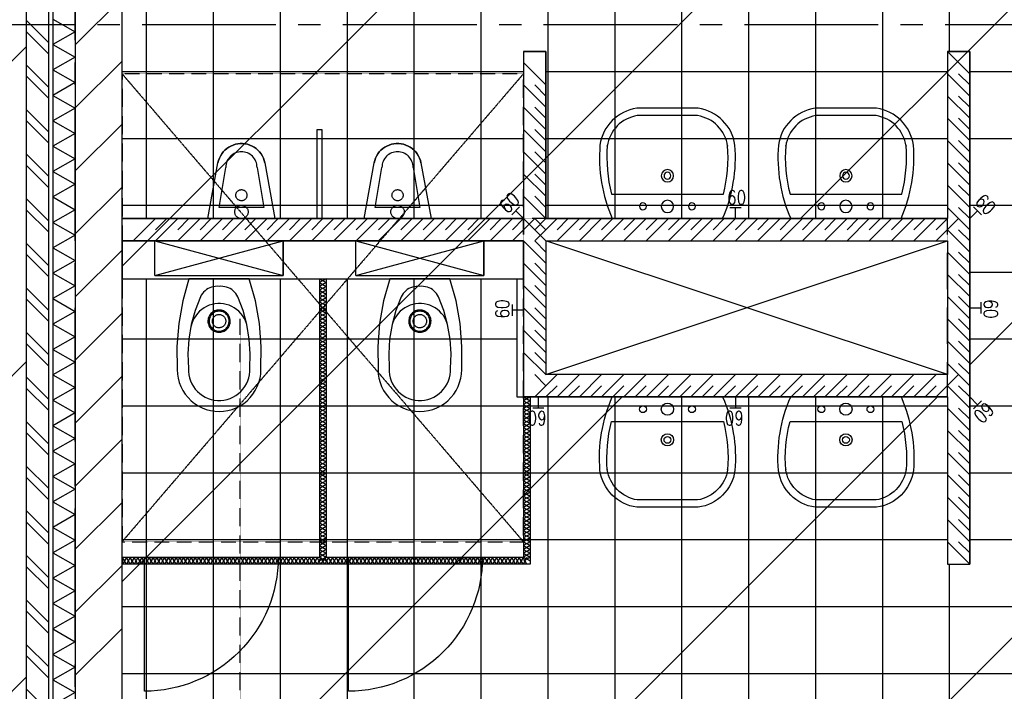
# Model space of a CAD drawing. Extents: x -66955 to 52345, y -20450 to 69550.
# Tile 71 of 94: x 20821 to 25235, y 19059 to 22072. Entities that reach past the tile are written whole.
import ezdxf
from ezdxf.enums import TextEntityAlignment as Align

# ---------------------------------------------------------------- set-up
doc = ezdxf.new("R2010")
doc.units = 0
doc.header["$MEASUREMENT"] = 0
doc.linetypes.add('DASHED', pattern=[0.75, 0.5, -0.25])
doc.linetypes.add('HIDDEN', pattern=[0.375, 0.25, -0.125])
for name, color, linetype in [('BEGGR--11-', 7, 'CONTINUOUS'), ('BEGGR--21-', 7, 'CONTINUOUS'), ('BEGGR--22-', 7, 'CONTINUOUS'), ('BEGGR--31-', 7, 'CONTINUOUS'), ('BEGGR--43-', 7, 'CONTINUOUS'), ('BEGGR--45-', 7, 'CONTINUOUS'), ('BEGGR--74-', 7, 'CONTINUOUS'), ('BEGGR--E5-', 7, 'CONTINUOUS'), ('STRAMIEN--E7-', 7, 'CONTINUOUS')]:
    doc.layers.add(name, color=color, linetype=linetype)
doc.styles.add('ROMANS', font='ROMANS', dxfattribs={"height": 0.2})

# ---------------------------------------------------------------- blocks, each defined once
blk = doc.blocks.new('AFVOER')
at = {"layer": 'BEGGR--74-', "color": 7, "linetype": 'CONTINUOUS'}
blk.add_lwpolyline([(30, 0), (29.84, -3.08), (29.37, -6.14), (28.58, -9.12), (27.49, -12.01), (26.11, -14.78), (24.45, -17.38), (22.53, -19.8), (20.38, -22.02), (18.01, -24), (15.44, -25.72), (12.72, -27.17), (9.86, -28.33), (6.89, -29.2), (3.85, -29.75), (0.77, -29.99), (-2.32, -29.91), (-5.38, -29.51), (-8.38, -28.8), (-11.3, -27.79), (-14.1, -26.48), (-16.75, -24.89), (-19.22, -23.04), (-21.48, -20.94), (-23.52, -18.62), (-25.31, -16.1), (-26.83, -13.41), (-28.07, -10.58), (-29.01, -7.64), (-29.64, -4.62), (-29.96, -1.54), (-29.96, 1.54), (-29.64, 4.62), (-29.01, 7.64), (-28.07, 10.58), (-26.83, 13.41), (-25.31, 16.1), (-23.52, 18.62), (-21.48, 20.94), (-19.22, 23.04), (-16.75, 24.89), (-14.1, 26.48), (-11.3, 27.79), (-8.38, 28.8), (-5.38, 29.51), (-2.32, 29.91), (0.77, 29.99), (3.85, 29.75), (6.89, 29.2), (9.86, 28.33), (12.72, 27.17), (15.44, 25.72), (18.01, 24), (20.38, 22.02), (22.53, 19.8), (24.45, 17.38), (26.11, 14.78), (27.49, 12.01), (28.58, 9.12), (29.37, 6.14), (29.84, 3.08), (30, 0)], dxfattribs=at)
blk = doc.blocks.new('P74D1$')
at = {"layer": 'BEGGR--74-', "color": 7, "linetype": 'CONTINUOUS'}
for p, q in [((-100, -50), (100, -50)), ((-70, -230), (-100, -50)), ((100, -50), (70, -230))]:
    blk.add_line(p, q, dxfattribs=at)
for points in [[(-105, -250), (-150, 0), (150, 0), (105, -250)], [(25, -105), (24.87, -107.57), (24.47, -110.11), (23.82, -112.6), (22.91, -115.01), (21.76, -117.31), (20.38, -119.49), (18.78, -121.5), (16.98, -123.35), (15.01, -125), (12.87, -126.43), (10.6, -127.64), (8.21, -128.61), (5.74, -129.33), (3.21, -129.79), (0.64, -129.99), (-1.93, -129.93), (-4.48, -129.59), (-6.99, -129), (-9.42, -128.16), (-11.75, -127.07), (-13.96, -125.74), (-16.01, -124.2), (-17.9, -122.45), (-19.6, -120.52), (-21.09, -118.42), (-22.36, -116.18), (-23.39, -113.82), (-24.18, -111.37), (-24.7, -108.85), (-24.97, -106.29), (-24.97, -103.71), (-24.7, -101.15), (-24.18, -98.63), (-23.39, -96.18), (-22.36, -93.82), (-21.09, -91.58), (-19.6, -89.48), (-17.9, -87.55), (-16.01, -85.8), (-13.96, -84.26), (-11.75, -82.93), (-9.42, -81.84), (-6.99, -81), (-4.48, -80.41), (-1.93, -80.07), (0.64, -80.01), (3.21, -80.21), (5.74, -80.67), (8.21, -81.39), (10.6, -82.36), (12.87, -83.57), (15.01, -85), (16.98, -86.65), (18.78, -88.5), (20.38, -90.51), (21.76, -92.69), (22.91, -94.99), (23.82, -97.4), (24.47, -99.89), (24.87, -102.43), (25, -105)], [(-105, -250), (-102.41, -260.63), (-98.74, -270.94), (-94.03, -280.82), (-88.35, -290.17), (-81.73, -298.88), (-74.26, -306.88), (-66.01, -314.07), (-57.07, -320.38), (-47.53, -325.74), (-37.5, -330.09), (-27.07, -333.4), (-16.36, -335.63), (-5.47, -336.75), (5.47, -336.75), (16.36, -335.63), (27.07, -333.4), (37.5, -330.09), (47.54, -325.74), (57.07, -320.37), (66.01, -314.07), (74.26, -306.88), (81.73, -298.88), (88.35, -290.17), (94.03, -280.82), (98.74, -270.94), (102.41, -260.63), (105, -250)], [(-70, -230), (-69.66, -236.86), (-68.65, -243.66), (-66.99, -250.32), (-64.67, -256.79), (-61.73, -263), (-58.2, -268.89), (-54.11, -274.41), (-49.5, -279.5), (-44.41, -284.11), (-38.89, -288.2), (-33, -291.73), (-26.79, -294.67), (-20.32, -296.99), (-13.66, -298.65), (-6.86, -299.66), (0, -300)], [(0, -300), (6.86, -299.66), (13.66, -298.65), (20.32, -296.99), (26.79, -294.67), (33, -291.73), (38.89, -288.2), (44.41, -284.11), (49.5, -279.5), (54.11, -274.41), (58.2, -268.89), (61.73, -263), (64.67, -256.79), (66.99, -250.32), (68.65, -243.66), (69.66, -236.86), (70, -230)]]:
    blk.add_lwpolyline(points, dxfattribs=at)
blk.add_blockref('AFVOER', (0, -30), dxfattribs=at)
blk = doc.blocks.new('*O226')
at = {"layer": 'BEGGR--74-', "color": 7, "linetype": 'CONTINUOUS'}
blk.add_lwpolyline([(-105, -81.62), (-150, 168.38), (150, 168.38), (105, -81.62), (102.41, -92.25), (98.74, -102.56), (94.03, -112.44), (88.35, -121.79), (81.73, -130.5), (74.26, -138.5), (66.01, -145.69), (57.07, -151.99), (47.54, -157.36), (37.5, -161.71), (27.07, -165.02), (16.36, -167.25), (5.47, -168.37), (-5.47, -168.37), (-16.36, -167.25), (-27.07, -165.02), (-37.5, -161.71), (-47.53, -157.36), (-57.07, -152), (-66.01, -145.69), (-74.26, -138.5), (-81.73, -130.5), (-88.35, -121.79), (-94.03, -112.44), (-98.74, -102.56), (-102.41, -92.25), (-105, -81.62)], close=True, dxfattribs=at)
blk.add_blockref('P74D1$', (0, 168.38), dxfattribs=at)
blk = doc.blocks.new('WISA13')
at = {"layer": 'BEGGR--74-', "color": 7, "linetype": 'CONTINUOUS'}
blk.add_blockref('*O226', (0, -168.38), dxfattribs=at)
blk = doc.blocks.new('S58B02')
at = {"layer": 'BEGGR--43-', "color": 7, "linetype": 'CONTINUOUS'}
blk.add_lwpolyline([(-247.5, 0), (247.5, 0, -0.123106), (302.5, -330, -0.333333), (137.5, -495), (137.5, -495), (-137.5, -495), (-137.5, -495, -0.333333), (-302.5, -330, -0.123106), (-247.5, 0)], format="xyb", dxfattribs=at)
at = {"layer": 'BEGGR--74-', "color": 7, "linetype": 'CONTINUOUS'}
for points in [[(-247.5, 0), (247.5, 0, -0.123106), (302.5, -330, -0.333333), (137.5, -495), (137.5, -495), (-137.5, -495), (-137.5, -495, -0.333333), (-302.5, -330, -0.123106), (-247.5, 0), (-247.5, 0)], [(-250.6, -110), (250.6, -110, -0.083651), (269.6, -327.4), (269.8, -325.3, -0.329371), (135.1, -462), (-135.1, -462, -0.329371), (-269.8, -325.3), (-269.6, -327.4, -0.083651), (-250.6, -110)]]:
    blk.add_lwpolyline(points, format="xyb", dxfattribs=at)
for centre, radius in [((-110, -55), 15.4), ((0, -55), 27.5), ((110, -55), 15.4), ((0, -192.5), 27.5), ((0, -192.5), 15.4)]:
    blk.add_circle(centre, radius, dxfattribs=at)
blk = doc.blocks.new('AFVOE0')
at = {"layer": 'BEGGR--74-', "color": 7, "linetype": 'CONTINUOUS'}
blk.add_lwpolyline([(30, 0), (29.84, -3.08), (29.37, -6.14), (28.58, -9.12), (27.49, -12.01), (26.11, -14.78), (24.45, -17.38), (22.53, -19.8), (20.38, -22.02), (18.01, -24), (15.44, -25.72), (12.72, -27.17), (9.86, -28.33), (6.89, -29.2), (3.85, -29.75), (0.77, -29.99), (-2.32, -29.91), (-5.38, -29.51), (-8.38, -28.8), (-11.3, -27.79), (-14.1, -26.48), (-16.75, -24.89), (-19.22, -23.04), (-21.48, -20.94), (-23.52, -18.62), (-25.31, -16.1), (-26.83, -13.41), (-28.07, -10.58), (-29.01, -7.64), (-29.64, -4.62), (-29.96, -1.54), (-29.96, 1.54), (-29.64, 4.62), (-29.01, 7.64), (-28.07, 10.58), (-26.83, 13.41), (-25.31, 16.1), (-23.52, 18.62), (-21.48, 20.94), (-19.22, 23.04), (-16.75, 24.89), (-14.1, 26.48), (-11.3, 27.79), (-8.38, 28.8), (-5.38, 29.51), (-2.32, 29.91), (0.77, 29.99), (3.85, 29.75), (6.89, 29.2), (9.86, 28.33), (12.72, 27.17), (15.44, 25.72), (18.01, 24), (20.38, 22.02), (22.53, 19.8), (24.45, 17.38), (26.11, 14.78), (27.49, 12.01), (28.58, 9.12), (29.37, 6.14), (29.84, 3.08), (30, 0)], dxfattribs=at)
blk = doc.blocks.new('P74A40')
at = {"layer": 'BEGGR--74-', "color": 7, "linetype": 'CONTINUOUS'}
for points in [[(135, 0), (-135, 0), (-162.47, -99.57), (-180.46, -201.27), (-188.83, -304.22), (-187.5, -407.5), (-186.47, -427.1), (-183.4, -446.48), (-178.32, -465.44), (-171.29, -483.77), (-162.38, -501.25), (-151.69, -517.71), (-139.34, -532.96), (-125.46, -546.84), (-110.21, -559.19), (-93.75, -569.88), (-76.26, -578.79), (-57.94, -585.83), (-38.98, -590.91), (-19.6, -593.98), (0, -595), (19.6, -593.98), (38.99, -590.91), (57.95, -585.83), (76.27, -578.79), (93.76, -569.88), (110.22, -559.19), (125.47, -546.84), (139.35, -532.96), (151.7, -517.71), (162.39, -501.25), (171.3, -483.76), (178.33, -465.44), (183.41, -446.48), (186.48, -427.1), (187.51, -407.5), (188.83, -304.22), (180.46, -201.27), (162.46, -99.57), (135, 0)], [(0, -34), (-8.49, -33.6), (-16.98, -34.06), (-25.39, -35.36), (-33.62, -37.5), (-41.59, -40.46), (-49.23, -44.2), (-56.45, -48.68), (-63.19, -53.87), (-69.37, -59.71), (-74.93, -66.14), (-79.83, -73.09), (-84, -80.5), (-107.34, -142.03), (-124.52, -205.55), (-135.38, -270.45), (-139.82, -336.11), (-137.79, -401.88), (-137.63, -416.21), (-135.98, -430.45), (-132.87, -444.44), (-128.32, -458.03), (-122.38, -471.07), (-115.12, -483.43), (-106.62, -494.97), (-96.97, -505.56), (-86.26, -515.1), (-74.63, -523.47), (-62.19, -530.59), (-49.08, -536.38), (-35.44, -540.78), (-21.42, -543.74), (-7.16, -545.23), (7.17, -545.23), (21.43, -543.74), (35.45, -540.78), (49.09, -536.38), (62.2, -530.59), (74.64, -523.47), (86.27, -515.1), (96.97, -505.56), (106.63, -494.97), (115.13, -483.43), (122.39, -471.07), (128.33, -458.03), (132.88, -444.44), (135.99, -430.45), (137.64, -416.21), (137.8, -401.88), (139.83, -336.11), (135.39, -270.45), (124.52, -205.55), (107.34, -142.03), (84, -80.5), (79.83, -73.09), (74.94, -66.14), (69.37, -59.71), (63.19, -53.87), (56.45, -48.68), (49.23, -44.2), (41.59, -40.46), (33.62, -37.5), (25.39, -35.36), (16.99, -34.06), (8.49, -33.6), (0, -34)], [(126, -212.5), (122.68, -199.97), (118.11, -187.84), (112.34, -176.24), (105.44, -165.27), (97.46, -155.06), (88.5, -145.7), (78.64, -137.29), (67.98, -129.92), (56.63, -123.66), (44.71, -118.57), (32.34, -114.71), (19.64, -112.12), (6.75, -110.82), (-6.21, -110.83), (-19.1, -112.14), (-31.8, -114.75), (-44.17, -118.62), (-56.08, -123.72), (-67.42, -129.99), (-78.07, -137.37), (-87.92, -145.79), (-96.88, -155.16), (-104.84, -165.39), (-111.73, -176.36), (-117.49, -187.97), (-122.04, -200.11), (-125.35, -212.64)], [(0, -140), (-5.14, -140.26), (-10.23, -141.06), (-15.21, -142.37), (-20.02, -144.18), (-24.63, -146.49), (-28.97, -149.25), (-33.01, -152.44), (-36.69, -156.04), (-39.99, -159.99), (-42.87, -164.26), (-45.29, -168.8), (-47.22, -173.57), (-48.66, -178.52), (-49.59, -183.58), (-49.98, -188.71), (-49.85, -193.86), (-49.19, -198.96), (-48.01, -203.97), (-46.32, -208.84), (-44.13, -213.5), (-41.48, -217.91), (-38.39, -222.03), (-34.9, -225.81), (-31.03, -229.21), (-26.83, -232.19), (-22.35, -234.72), (-17.64, -236.79), (-12.73, -238.35), (-7.69, -239.4), (-2.57, -239.93), (2.57, -239.93), (7.69, -239.4), (12.73, -238.35), (17.64, -236.79), (22.35, -234.72), (26.83, -232.19), (31.03, -229.21), (34.9, -225.81), (38.39, -222.03), (41.48, -217.91), (44.13, -213.5), (46.32, -208.84), (48.01, -203.97), (49.19, -198.96), (49.85, -193.86), (49.98, -188.71), (49.59, -183.58), (48.66, -178.52), (47.22, -173.57), (45.29, -168.8), (42.87, -164.26), (39.99, -159.99), (36.69, -156.04), (33.01, -152.44), (28.97, -149.25), (24.63, -146.49), (20.02, -144.18), (15.21, -142.37), (10.23, -141.06), (5.14, -140.27), (0, -140)], [(0, -145), (-4.63, -145.24), (-9.2, -145.95), (-13.69, -147.13), (-18.02, -148.77), (-22.16, -150.84), (-26.07, -153.32), (-29.71, -156.2), (-33.02, -159.43), (-35.99, -162.99), (-38.58, -166.83), (-40.76, -170.92), (-42.5, -175.22), (-43.8, -179.66), (-44.63, -184.22), (-44.99, -188.84), (-44.87, -193.47), (-44.27, -198.07), (-43.21, -202.58), (-41.68, -206.95), (-39.72, -211.15), (-37.34, -215.12), (-34.55, -218.83), (-31.41, -222.23), (-27.93, -225.29), (-24.15, -227.97), (-20.12, -230.25), (-15.87, -232.11), (-11.46, -233.52), (-6.93, -234.46), (-2.32, -234.94), (2.32, -234.94), (6.93, -234.46), (11.46, -233.52), (15.87, -232.11), (20.12, -230.25), (24.15, -227.97), (27.93, -225.29), (31.41, -222.23), (34.55, -218.83), (37.34, -215.12), (39.72, -211.15), (41.68, -206.95), (43.21, -202.58), (44.27, -198.07), (44.87, -193.47), (44.99, -188.84), (44.63, -184.22), (43.8, -179.66), (42.5, -175.22), (40.76, -170.92), (38.58, -166.83), (35.99, -162.99), (33.02, -159.43), (29.71, -156.2), (26.07, -153.32), (22.16, -150.84), (18.02, -148.77), (13.69, -147.13), (9.2, -145.95), (4.63, -145.24), (0, -145)]]:
    blk.add_lwpolyline(points, dxfattribs=at)
blk.add_blockref('AFVOE0', (0, -190), dxfattribs=at)
blk = doc.blocks.new('*O227')
at = {"layer": 'BEGGR--74-', "color": 7, "linetype": 'CONTINUOUS'}
for p, q in [((-495.74, 348), (79.26, 193)), ((-495.74, 193), (79.26, 348)), ((-495.74, 193), (79.26, 193)), ((-495.74, 178), (79.26, 178))]:
    blk.add_line(p, q, dxfattribs=at)
blk.add_lwpolyline([(-495.74, 193), (-495.74, 348), (79.26, 348), (79.26, 193), (79.26, 348)], dxfattribs=at)
blk.add_lwpolyline([(-73.24, 178), (-343.24, 178), (-370.71, 78.43), (-388.7, -23.27), (-397.07, -126.22), (-395.74, -229.5), (-394.71, -249.1), (-391.64, -268.48), (-386.56, -287.44), (-379.53, -305.77), (-370.62, -323.25), (-359.93, -339.71), (-347.58, -354.96), (-333.7, -368.84), (-318.45, -381.19), (-301.99, -391.88), (-284.5, -400.79), (-266.18, -407.83), (-247.22, -412.91), (-227.84, -415.98), (-208.24, -417), (-188.64, -415.98), (-169.25, -412.91), (-150.29, -407.83), (-131.97, -400.79), (-114.48, -391.88), (-98.02, -381.19), (-82.77, -368.84), (-68.89, -354.96), (-56.54, -339.71), (-45.85, -323.25), (-36.94, -305.76), (-29.91, -287.44), (-24.83, -268.48), (-21.76, -249.1), (-20.73, -229.5), (-19.41, -126.22), (-27.78, -23.27), (-45.78, 78.43), (-73.24, 178)], close=True, dxfattribs=at)
blk.add_blockref('P74A40', (-208.24, 178), dxfattribs=at)
blk = doc.blocks.new('P74AS0')
at = {"layer": 'BEGGR--74-', "color": 7, "linetype": 'CONTINUOUS'}
blk.add_blockref('*O227', (495.74, -348), dxfattribs=at)

msp = doc.modelspace()

# ---------------------------------------------------------------- linework, layer by layer
at = {"layer": 'BEGGR--11-', "color": 1, "linetype": 'CONTINUOUS'}
for p, q in [((21280, 19552.66), (35260, 33532.66)), ((24321.55, 21180), (35260, 32118.45)), ((25080, 20524.23), (35260, 30704.23)), ((21280, 15310.02), (35260, 29290.02)), ((21280, 20966.87), (25223.13, 24910)), ((6423.91, 7525), (20850, 21951.09)), ((7838.13, 7525), (20850, 20536.87)), ((21280, 18138.45), (23521.55, 20380)), ((21280, 16724.23), (24935.77, 20380)), ((7998.02, 6270.68), (20850, 19122.66))]:
    msp.add_line(p, q, dxfattribs=at)
at = {"layer": 'BEGGR--21-', "color": 7, "linetype": 'CONTINUOUS'}
for p, q in [((21280, 22169.91), (21070, 21959.91)), ((21280, 21887.07), (21070, 21677.07)), ((21280, 21604.23), (21070, 21394.23)), ((21280, 21321.38), (21070, 21111.38)), ((21280, 21038.54), (21070, 20828.54)), ((21280, 20755.7), (21070, 20545.7)), ((21280, 20472.85), (21070, 20262.85)), ((21280, 20190.01), (21070, 19980.01)), ((21280, 19907.17), (21070, 19697.17)), ((21280, 19624.33), (21070, 19414.33)), ((21280, 19341.48), (21070, 19131.48))]:
    msp.add_line(p, q, dxfattribs=at)
msp.add_lwpolyline([(21280, 14390), (21280, 26110), (21070, 26110), (21070, 14390)], close=True, dxfattribs=at)
at = {"layer": 'BEGGR--22-', "color": 7, "linetype": 'CONTINUOUS'}
for p, q in [((20850, 25495), (20850, 14390)), ((20950, 25495), (20950, 14490)), ((20970, 25495), (20970, 14490)), ((21070, 25495), (21070, 14490)), ((20850, 22070), (20950, 21970)), ((20850, 22020), (20950, 21920)), ((23080, 21930), (23080, 21180)), ((23080, 21930), (23180, 21930)), ((23180, 21930), (23180, 21180)), ((25080, 21830), (24980, 21930)), ((24980, 21930), (24980, 21180)), ((24980, 21930), (25080, 21930)), ((25080, 21930), (25080, 19630)), ((20850, 21870), (20950, 21770)), ((23180, 21780), (23080, 21880)), ((20850, 21820), (20950, 21720)), ((25080, 21730), (24980, 21830)), ((25080, 21780), (25030, 21830)), ((23180, 21680), (23080, 21780)), ((23180, 21730), (23130, 21780)), ((25080, 21630), (24980, 21730)), ((25080, 21680), (25030, 21730)), ((23180, 21580), (23080, 21680)), ((23180, 21630), (23130, 21680)), ((20850, 21670), (20950, 21570)), ((25080, 21530), (24980, 21630)), ((25080, 21580), (25030, 21630)), ((20850, 21620), (20950, 21520)), ((23180, 21480), (23080, 21580)), ((23180, 21530), (23130, 21580)), ((25080, 21430), (24980, 21530)), ((25080, 21480), (25030, 21530)), ((20850, 21470), (20950, 21370)), ((23180, 21380), (23080, 21480)), ((23180, 21430), (23130, 21480)), ((20850, 21420), (20950, 21320)), ((25080, 21330), (24980, 21430)), ((25080, 21380), (25030, 21430)), ((23180, 21280), (23080, 21380)), ((23180, 21330), (23130, 21380)), ((25080, 21230), (24980, 21330)), ((25080, 21280), (25030, 21330)), ((23180, 21180), (23080, 21280)), ((23180, 21230), (23130, 21280)), ((20850, 21270), (20950, 21170)), ((20850, 21220), (20950, 21120)), ((25080, 21130), (24980, 21230)), ((25080, 21180), (25030, 21230)), ((21280, 21180), (23080, 21180)), ((21280, 21080), (21280, 21180)), ((21430, 21180), (21330, 21080)), ((21480, 21180), (21430, 21130)), ((21530, 21180), (21430, 21080)), ((21580, 21180), (21530, 21130)), ((21630, 21180), (21530, 21080)), ((21680, 21180), (21630, 21130)), ((21730, 21180), (21630, 21080)), ((21780, 21180), (21730, 21130)), ((21830, 21180), (21730, 21080)), ((21880, 21180), (21830, 21130)), ((21930, 21180), (21830, 21080)), ((21980, 21180), (21930, 21130)), ((22030, 21180), (21930, 21080)), ((22080, 21180), (22030, 21130)), ((22130, 21180), (22030, 21080)), ((22180, 21180), (22130, 21130)), ((22230, 21180), (22130, 21080)), ((22280, 21180), (22230, 21130)), ((22330, 21180), (22230, 21080)), ((22380, 21180), (22330, 21130)), ((22430, 21180), (22330, 21080)), ((22480, 21180), (22430, 21130)), ((22530, 21180), (22430, 21080)), ((22580, 21180), (22530, 21130)), ((22630, 21180), (22530, 21080)), ((22680, 21180), (22630, 21130)), ((22730, 21180), (22630, 21080)), ((22780, 21180), (22730, 21130)), ((22830, 21180), (22730, 21080)), ((22880, 21180), (22830, 21130)), ((22930, 21180), (22830, 21080)), ((22980, 21180), (22930, 21130)), ((23030, 21180), (22930, 21080)), ((23080, 21180), (23030, 21130)), ((23130, 21180), (23030, 21080)), ((23180, 21080), (23080, 21180)), ((23180, 21180), (23130, 21130)), ((23230, 21180), (23130, 21080)), ((23180, 21130), (23130, 21180)), ((23180, 21180), (24980, 21180)), ((23280, 21180), (23230, 21130)), ((23330, 21180), (23230, 21080)), ((23380, 21180), (23330, 21130)), ((23430, 21180), (23330, 21080)), ((23480, 21180), (23430, 21130)), ((23530, 21180), (23430, 21080)), ((23580, 21180), (23530, 21130)), ((23630, 21180), (23530, 21080)), ((23680, 21180), (23630, 21130)), ((23730, 21180), (23630, 21080)), ((23780, 21180), (23730, 21130)), ((23830, 21180), (23730, 21080)), ((23880, 21180), (23830, 21130)), ((23930, 21180), (23830, 21080)), ((23980, 21180), (23930, 21130)), ((24030, 21180), (23930, 21080)), ((24080, 21180), (24030, 21130)), ((24130, 21180), (24030, 21080)), ((24180, 21180), (24130, 21130)), ((24230, 21180), (24130, 21080)), ((24280, 21180), (24230, 21130)), ((24330, 21180), (24230, 21080)), ((24380, 21180), (24330, 21130)), ((24430, 21180), (24330, 21080)), ((24480, 21180), (24430, 21130)), ((24530, 21180), (24430, 21080)), ((24580, 21180), (24530, 21130)), ((24630, 21180), (24530, 21080)), ((24680, 21180), (24630, 21130)), ((24730, 21180), (24630, 21080)), ((24780, 21180), (24730, 21130)), ((24830, 21180), (24730, 21080)), ((24880, 21180), (24830, 21130)), ((24930, 21180), (24830, 21080)), ((24980, 21180), (24930, 21130)), ((25030, 21180), (24930, 21080)), ((25080, 21030), (24980, 21130)), ((25080, 21080), (25030, 21130)), ((20850, 21070), (20950, 20970)), ((21280, 21080), (23080, 21080)), ((23180, 20980), (23080, 21080)), ((23080, 21080), (23080, 20380)), ((23180, 21030), (23130, 21080)), ((23180, 21080), (24980, 21080)), ((23180, 21080), (23180, 20480)), ((24980, 21080), (24980, 20650)), ((20850, 21020), (20950, 20920)), ((25080, 20930), (24980, 21030)), ((25080, 20980), (25030, 21030)), ((23180, 20880), (23080, 20980)), ((23180, 20930), (23130, 20980)), ((25080, 20830), (24980, 20930)), ((25080, 20880), (25030, 20930)), ((22165, 20910), (22165, 19660)), ((22165, 20910), (22195, 20910)), ((22195, 20910), (22195, 19660)), ((23180, 20780), (23080, 20880)), ((23180, 20830), (23130, 20880)), ((20850, 20870), (20950, 20770)), ((20850, 20820), (20950, 20720)), ((25080, 20730), (24980, 20830)), ((25080, 20780), (25030, 20830)), ((23180, 20680), (23080, 20780)), ((23180, 20730), (23130, 20780)), ((25080, 20630), (24980, 20730)), ((25080, 20680), (25030, 20730)), ((20850, 20670), (20950, 20570)), ((23180, 20580), (23080, 20680)), ((23180, 20630), (23130, 20680)), ((20850, 20620), (20950, 20520)), ((25080, 20530), (24980, 20630)), ((25080, 20580), (25030, 20630)), ((23180, 20480), (23080, 20580)), ((23180, 20530), (23130, 20580)), ((24980, 20550), (24980, 20480)), ((25080, 20430), (24980, 20530)), ((25080, 20480), (25030, 20530)), ((20850, 20470), (20950, 20370)), ((23080, 20480), (23080, 20380)), ((23130, 20380), (23230, 20480)), ((23180, 20430), (23130, 20480)), ((24980, 20480), (23180, 20480)), ((23230, 20380), (23330, 20480)), ((23330, 20380), (23430, 20480)), ((23430, 20380), (23530, 20480)), ((23530, 20380), (23630, 20480)), ((23630, 20380), (23730, 20480)), ((23730, 20380), (23830, 20480)), ((23830, 20380), (23930, 20480)), ((23930, 20380), (24030, 20480)), ((24030, 20380), (24130, 20480)), ((24130, 20380), (24230, 20480)), ((24230, 20380), (24330, 20480)), ((24330, 20380), (24430, 20480)), ((24430, 20380), (24530, 20480)), ((24530, 20380), (24630, 20480)), ((24630, 20380), (24730, 20480)), ((24730, 20380), (24830, 20480)), ((24830, 20380), (24930, 20480)), ((24930, 20380), (25030, 20480)), ((20850, 20420), (20950, 20320)), ((23180, 20380), (23230, 20430)), ((23280, 20380), (23330, 20430)), ((23380, 20380), (23430, 20430)), ((23480, 20380), (23530, 20430)), ((23580, 20380), (23630, 20430)), ((23680, 20380), (23730, 20430)), ((23780, 20380), (23830, 20430)), ((23880, 20380), (23930, 20430)), ((23980, 20380), (24030, 20430)), ((24080, 20380), (24130, 20430)), ((24180, 20380), (24230, 20430)), ((24280, 20380), (24330, 20430)), ((24380, 20380), (24430, 20430)), ((24480, 20380), (24530, 20430)), ((24580, 20380), (24630, 20430)), ((24680, 20380), (24730, 20430)), ((24780, 20380), (24830, 20430)), ((24880, 20380), (24930, 20430)), ((25080, 20330), (24980, 20430)), ((25080, 20380), (25030, 20430)), ((24980, 20380), (23080, 20380)), ((23080, 20380), (23080, 19660)), ((23080, 20380), (23110, 20380)), ((23080, 20380), (23180, 20380)), ((23110, 20380), (23110, 19630)), ((24980, 20380), (24980, 19630)), ((25080, 20230), (24980, 20330)), ((25080, 20280), (25030, 20330)), ((20850, 20270), (20950, 20170)), ((20850, 20220), (20950, 20120)), ((25080, 20130), (24980, 20230)), ((25080, 20180), (25030, 20230)), ((25080, 20030), (24980, 20130)), ((25080, 20080), (25030, 20130)), ((20850, 20070), (20950, 19970)), ((20850, 20020), (20950, 19920)), ((25080, 19930), (24980, 20030)), ((25080, 19980), (25030, 20030)), ((25080, 19830), (24980, 19930)), ((25080, 19880), (25030, 19930)), ((20850, 19870), (20950, 19770)), ((20850, 19820), (20950, 19720)), ((25080, 19730), (24980, 19830)), ((25080, 19780), (25030, 19830)), ((25080, 19630), (24980, 19730)), ((25080, 19680), (25030, 19730)), ((20850, 19670), (20950, 19570)), ((21282.4, 19660), (21280, 19655.8)), ((22165, 19660), (21280, 19660)), ((21280, 19660), (21280, 19630)), ((23080, 19660), (22195, 19660)), ((23080, 19661.8), (23109.4, 19645)), ((23110, 19661.8), (23080.6, 19645)), ((20850, 19620), (20950, 19520)), ((21282.4, 19630), (21280, 19634.2)), ((23110, 19630), (21280, 19630)), ((24980, 19630), (25080, 19630)), ((20850, 19470), (20950, 19370)), ((20850, 19420), (20950, 19320)), ((20850, 19270), (20950, 19170)), ((20850, 19220), (20950, 19120)), ((20850, 19070), (20950, 18970))]:
    msp.add_line(p, q, dxfattribs=at)
for points in [[(20970, 22075), (21070, 22018), (20970, 21961)], [(20970, 21961), (21070, 21904), (20970, 21847)], [(20970, 21847), (21070, 21790), (20970, 21733)], [(20970, 21733), (21070, 21676), (20970, 21619)], [(20970, 21619), (21070, 21562), (20970, 21505)], [(20970, 21505), (21070, 21448), (20970, 21391)], [(20970, 21391), (21070, 21334), (20970, 21277)], [(20970, 21277), (21070, 21220), (20970, 21163)], [(20970, 21163), (21070, 21106), (20970, 21049)], [(23180, 20480), (24980, 21080), (24980, 20480), (23180, 21080)], [(20970, 21049), (21070, 20992), (20970, 20935)], [(20970, 20935), (21070, 20878), (20970, 20821)], [(22165, 20910), (22195, 20892.9), (22165, 20875.8)], [(22195, 20910), (22165, 20892.9), (22195, 20875.8)], [(22165, 20875.8), (22195, 20858.7), (22165, 20841.6)], [(22195, 20875.8), (22165, 20858.7), (22195, 20841.6)], [(22165, 20841.6), (22195, 20824.5), (22165, 20807.4)], [(22195, 20841.6), (22165, 20824.5), (22195, 20807.4)], [(20970, 20821), (21070, 20764), (20970, 20707)], [(22165, 20807.4), (22195, 20790.3), (22165, 20773.2)], [(22195, 20807.4), (22165, 20790.3), (22195, 20773.2)], [(22165, 20773.2), (22195, 20756.1), (22165, 20739)], [(22195, 20773.2), (22165, 20756.1), (22195, 20739)], [(20970, 20707), (21070, 20650), (20970, 20593)], [(22165, 20739), (22195, 20721.9), (22165, 20704.8)], [(22195, 20739), (22165, 20721.9), (22195, 20704.8)], [(22165, 20704.8), (22195, 20687.7), (22165, 20670.6)], [(22195, 20704.8), (22165, 20687.7), (22195, 20670.6)], [(22165, 20670.6), (22195, 20653.5), (22165, 20636.4)], [(22195, 20670.6), (22165, 20653.5), (22195, 20636.4)], [(22165, 20636.4), (22195, 20619.3), (22165, 20602.2)], [(22195, 20636.4), (22165, 20619.3), (22195, 20602.2)], [(20970, 20593), (21070, 20536), (20970, 20479)], [(22165, 20602.2), (22195, 20585.1), (22165, 20568)], [(22195, 20602.2), (22165, 20585.1), (22195, 20568)], [(22165, 20568), (22195, 20550.9), (22165, 20533.8)], [(22195, 20568), (22165, 20550.9), (22195, 20533.8)], [(22165, 20533.8), (22195, 20516.7), (22165, 20499.6)], [(22195, 20533.8), (22165, 20516.7), (22195, 20499.6)], [(22165, 20499.6), (22195, 20482.5), (22165, 20465.4)], [(22195, 20499.6), (22165, 20482.5), (22195, 20465.4)], [(20970, 20479), (21070, 20422), (20970, 20365)], [(22165, 20465.4), (22195, 20448.3), (22165, 20431.2)], [(22195, 20465.4), (22165, 20448.3), (22195, 20431.2)], [(22165, 20431.2), (22195, 20414.1), (22165, 20397)], [(22195, 20431.2), (22165, 20414.1), (22195, 20397)], [(22165, 20397), (22195, 20379.9), (22165, 20362.8)], [(22195, 20397), (22165, 20379.9), (22195, 20362.8)], [(20970, 20365), (21070, 20308), (20970, 20251)], [(22165, 20362.8), (22195, 20345.7), (22165, 20328.6)], [(22195, 20362.8), (22165, 20345.7), (22195, 20328.6)], [(23080, 20380), (23110, 20362.9), (23080, 20345.8)], [(23110, 20380), (23080, 20362.9), (23110, 20345.8)], [(22165, 20328.6), (22195, 20311.5), (22165, 20294.4)], [(22195, 20328.6), (22165, 20311.5), (22195, 20294.4)], [(23080, 20345.8), (23110, 20328.7), (23080, 20311.6)], [(23110, 20345.8), (23080, 20328.7), (23110, 20311.6)], [(23080, 20311.6), (23110, 20294.5), (23080, 20277.4)], [(23110, 20311.6), (23080, 20294.5), (23110, 20277.4)], [(22165, 20294.4), (22195, 20277.3), (22165, 20260.2)], [(22195, 20294.4), (22165, 20277.3), (22195, 20260.2)], [(23080, 20277.4), (23110, 20260.3), (23080, 20243.2)], [(23110, 20277.4), (23080, 20260.3), (23110, 20243.2)], [(20970, 20251), (21070, 20194), (20970, 20137)], [(22165, 20260.2), (22195, 20243.1), (22165, 20226)], [(22195, 20260.2), (22165, 20243.1), (22195, 20226)], [(22165, 20226), (22195, 20208.9), (22165, 20191.8)], [(22195, 20226), (22165, 20208.9), (22195, 20191.8)], [(23080, 20243.2), (23110, 20226.1), (23080, 20209)], [(23110, 20243.2), (23080, 20226.1), (23110, 20209)], [(22165, 20191.8), (22195, 20174.7), (22165, 20157.6)], [(22195, 20191.8), (22165, 20174.7), (22195, 20157.6)], [(23080, 20209), (23110, 20191.9), (23080, 20174.8)], [(23110, 20209), (23080, 20191.9), (23110, 20174.8)], [(23080, 20174.8), (23110, 20157.7), (23080, 20140.6)], [(23110, 20174.8), (23080, 20157.7), (23110, 20140.6)], [(20970, 20137), (21070, 20080), (20970, 20023)], [(22165, 20157.6), (22195, 20140.5), (22165, 20123.4)], [(22195, 20157.6), (22165, 20140.5), (22195, 20123.4)], [(23080, 20140.6), (23110, 20123.5), (23080, 20106.4)], [(23110, 20140.6), (23080, 20123.5), (23110, 20106.4)], [(22165, 20123.4), (22195, 20106.3), (22165, 20089.2)], [(22195, 20123.4), (22165, 20106.3), (22195, 20089.2)], [(22165, 20089.2), (22195, 20072.1), (22165, 20055)], [(22195, 20089.2), (22165, 20072.1), (22195, 20055)], [(23080, 20106.4), (23110, 20089.3), (23080, 20072.2)], [(23110, 20106.4), (23080, 20089.3), (23110, 20072.2)], [(22165, 20055), (22195, 20037.9), (22165, 20020.8)], [(22195, 20055), (22165, 20037.9), (22195, 20020.8)], [(23080, 20072.2), (23110, 20055.1), (23080, 20038)], [(23110, 20072.2), (23080, 20055.1), (23110, 20038)], [(20970, 20023), (21070, 19966), (20970, 19909)], [(22165, 20020.8), (22195, 20003.7), (22165, 19986.6)], [(22195, 20020.8), (22165, 20003.7), (22195, 19986.6)], [(23080, 20038), (23110, 20020.9), (23080, 20003.8)], [(23110, 20038), (23080, 20020.9), (23110, 20003.8)], [(23080, 20003.8), (23110, 19986.7), (23080, 19969.6)], [(23110, 20003.8), (23080, 19986.7), (23110, 19969.6)], [(22165, 19986.6), (22195, 19969.5), (22165, 19952.4)], [(22195, 19986.6), (22165, 19969.5), (22195, 19952.4)], [(22165, 19952.4), (22195, 19935.3), (22165, 19918.2)], [(22195, 19952.4), (22165, 19935.3), (22195, 19918.2)], [(23080, 19969.6), (23110, 19952.5), (23080, 19935.4)], [(23110, 19969.6), (23080, 19952.5), (23110, 19935.4)], [(20970, 19909), (21070, 19852), (20970, 19795)], [(22165, 19918.2), (22195, 19901.1), (22165, 19884)], [(22195, 19918.2), (22165, 19901.1), (22195, 19884)], [(23080, 19935.4), (23110, 19918.3), (23080, 19901.2)], [(23110, 19935.4), (23080, 19918.3), (23110, 19901.2)], [(22165, 19884), (22195, 19866.9), (22165, 19849.8)], [(22195, 19884), (22165, 19866.9), (22195, 19849.8)], [(23080, 19901.2), (23110, 19884.1), (23080, 19867)], [(23110, 19901.2), (23080, 19884.1), (23110, 19867)], [(23080, 19867), (23110, 19849.9), (23080, 19832.8)], [(23110, 19867), (23080, 19849.9), (23110, 19832.8)], [(22165, 19849.8), (22195, 19832.7), (22165, 19815.6)], [(22195, 19849.8), (22165, 19832.7), (22195, 19815.6)], [(23080, 19832.8), (23110, 19815.7), (23080, 19798.6)], [(23110, 19832.8), (23080, 19815.7), (23110, 19798.6)], [(20970, 19795), (21070, 19738), (20970, 19681)], [(22165, 19815.6), (22195, 19798.5), (22165, 19781.4)], [(22195, 19815.6), (22165, 19798.5), (22195, 19781.4)], [(22165, 19781.4), (22195, 19764.3), (22165, 19747.2)], [(22195, 19781.4), (22165, 19764.3), (22195, 19747.2)], [(23080, 19798.6), (23110, 19781.5), (23080, 19764.4)], [(23110, 19798.6), (23080, 19781.5), (23110, 19764.4)], [(22165, 19747.2), (22195, 19730.1), (22165, 19713)], [(22195, 19747.2), (22165, 19730.1), (22195, 19713)], [(23080, 19764.4), (23110, 19747.3), (23080, 19730.2)], [(23110, 19764.4), (23080, 19747.3), (23110, 19730.2)], [(22165, 19713), (22195, 19695.9), (22165, 19678.8)], [(22195, 19713), (22165, 19695.9), (22195, 19678.8)], [(23080, 19730.2), (23110, 19713.1), (23080, 19696)], [(23110, 19730.2), (23080, 19713.1), (23110, 19696)], [(23080, 19696), (23110, 19678.9), (23080, 19661.8)], [(23110, 19696), (23080, 19678.9), (23110, 19661.8)], [(20970, 19681), (21070, 19624), (20970, 19567)], [(21316.6, 19660), (21299.5, 19630), (21282.4, 19660)], [(21316.6, 19630), (21299.5, 19660), (21282.4, 19630)], [(21350.8, 19660), (21333.7, 19630), (21316.6, 19660)], [(21350.8, 19630), (21333.7, 19660), (21316.6, 19630)], [(21385, 19660), (21367.9, 19630), (21350.8, 19660)], [(21385, 19630), (21367.9, 19660), (21350.8, 19630)], [(21419.2, 19660), (21402.1, 19630), (21385, 19660)], [(21419.2, 19630), (21402.1, 19660), (21385, 19630)], [(21453.4, 19660), (21436.3, 19630), (21419.2, 19660)], [(21453.4, 19630), (21436.3, 19660), (21419.2, 19630)], [(21487.6, 19660), (21470.5, 19630), (21453.4, 19660)], [(21487.6, 19630), (21470.5, 19660), (21453.4, 19630)], [(21521.8, 19660), (21504.7, 19630), (21487.6, 19660)], [(21521.8, 19630), (21504.7, 19660), (21487.6, 19630)], [(21556, 19660), (21538.9, 19630), (21521.8, 19660)], [(21556, 19630), (21538.9, 19660), (21521.8, 19630)], [(21590.2, 19660), (21573.1, 19630), (21556, 19660)], [(21590.2, 19630), (21573.1, 19660), (21556, 19630)], [(21624.4, 19660), (21607.3, 19630), (21590.2, 19660)], [(21624.4, 19630), (21607.3, 19660), (21590.2, 19630)], [(21658.6, 19660), (21641.5, 19630), (21624.4, 19660)], [(21658.6, 19630), (21641.5, 19660), (21624.4, 19630)], [(21692.8, 19660), (21675.7, 19630), (21658.6, 19660)], [(21692.8, 19630), (21675.7, 19660), (21658.6, 19630)], [(21727, 19660), (21709.9, 19630), (21692.8, 19660)], [(21727, 19630), (21709.9, 19660), (21692.8, 19630)], [(21761.2, 19660), (21744.1, 19630), (21727, 19660)], [(21761.2, 19630), (21744.1, 19660), (21727, 19630)], [(21795.4, 19660), (21778.3, 19630), (21761.2, 19660)], [(21795.4, 19630), (21778.3, 19660), (21761.2, 19630)], [(21829.6, 19660), (21812.5, 19630), (21795.4, 19660)], [(21829.6, 19630), (21812.5, 19660), (21795.4, 19630)], [(21863.8, 19660), (21846.7, 19630), (21829.6, 19660)], [(21863.8, 19630), (21846.7, 19660), (21829.6, 19630)], [(21898, 19660), (21880.9, 19630), (21863.8, 19660)], [(21898, 19630), (21880.9, 19660), (21863.8, 19630)], [(21932.2, 19660), (21915.1, 19630), (21898, 19660)], [(21932.2, 19630), (21915.1, 19660), (21898, 19630)], [(21966.4, 19660), (21949.3, 19630), (21932.2, 19660)], [(21966.4, 19630), (21949.3, 19660), (21932.2, 19630)], [(22000.6, 19660), (21983.5, 19630), (21966.4, 19660)], [(22000.6, 19630), (21983.5, 19660), (21966.4, 19630)], [(22034.8, 19660), (22017.7, 19630), (22000.6, 19660)], [(22034.8, 19630), (22017.7, 19660), (22000.6, 19630)], [(22069, 19660), (22051.9, 19630), (22034.8, 19660)], [(22069, 19630), (22051.9, 19660), (22034.8, 19630)], [(22103.2, 19660), (22086.1, 19630), (22069, 19660)], [(22103.2, 19630), (22086.1, 19660), (22069, 19630)], [(22137.4, 19660), (22120.3, 19630), (22103.2, 19660)], [(22137.4, 19630), (22120.3, 19660), (22103.2, 19630)], [(22171.6, 19660), (22154.5, 19630), (22137.4, 19660)], [(22171.6, 19630), (22154.5, 19660), (22137.4, 19630)], [(22165, 19678.8), (22195, 19661.7), (22165.6, 19644.9)], [(22195, 19678.8), (22165, 19661.7), (22194.4, 19644.9)], [(22205.8, 19660), (22188.7, 19630), (22171.6, 19660)], [(22205.8, 19630), (22188.7, 19660), (22171.6, 19630)], [(22240, 19660), (22222.9, 19630), (22205.8, 19660)], [(22240, 19630), (22222.9, 19660), (22205.8, 19630)], [(22274.2, 19660), (22257.1, 19630), (22240, 19660)], [(22274.2, 19630), (22257.1, 19660), (22240, 19630)], [(22308.4, 19660), (22291.3, 19630), (22274.2, 19660)], [(22308.4, 19630), (22291.3, 19660), (22274.2, 19630)], [(22342.6, 19660), (22325.5, 19630), (22308.4, 19660)], [(22342.6, 19630), (22325.5, 19660), (22308.4, 19630)], [(22376.8, 19660), (22359.7, 19630), (22342.6, 19660)], [(22376.8, 19630), (22359.7, 19660), (22342.6, 19630)], [(22411, 19660), (22393.9, 19630), (22376.8, 19660)], [(22411, 19630), (22393.9, 19660), (22376.8, 19630)], [(22445.2, 19660), (22428.1, 19630), (22411, 19660)], [(22445.2, 19630), (22428.1, 19660), (22411, 19630)], [(22479.4, 19660), (22462.3, 19630), (22445.2, 19660)], [(22479.4, 19630), (22462.3, 19660), (22445.2, 19630)], [(22513.6, 19660), (22496.5, 19630), (22479.4, 19660)], [(22513.6, 19630), (22496.5, 19660), (22479.4, 19630)], [(22547.8, 19660), (22530.7, 19630), (22513.6, 19660)], [(22547.8, 19630), (22530.7, 19660), (22513.6, 19630)], [(22582, 19660), (22564.9, 19630), (22547.8, 19660)], [(22582, 19630), (22564.9, 19660), (22547.8, 19630)], [(22616.2, 19660), (22599.1, 19630), (22582, 19660)], [(22616.2, 19630), (22599.1, 19660), (22582, 19630)], [(22650.4, 19660), (22633.3, 19630), (22616.2, 19660)], [(22650.4, 19630), (22633.3, 19660), (22616.2, 19630)], [(22684.6, 19660), (22667.5, 19630), (22650.4, 19660)], [(22684.6, 19630), (22667.5, 19660), (22650.4, 19630)], [(22718.8, 19660), (22701.7, 19630), (22684.6, 19660)], [(22718.8, 19630), (22701.7, 19660), (22684.6, 19630)], [(22753, 19660), (22735.9, 19630), (22718.8, 19660)], [(22753, 19630), (22735.9, 19660), (22718.8, 19630)], [(22787.2, 19660), (22770.1, 19630), (22753, 19660)], [(22787.2, 19630), (22770.1, 19660), (22753, 19630)], [(22821.4, 19660), (22804.3, 19630), (22787.2, 19660)], [(22821.4, 19630), (22804.3, 19660), (22787.2, 19630)], [(22855.6, 19660), (22838.5, 19630), (22821.4, 19660)], [(22855.6, 19630), (22838.5, 19660), (22821.4, 19630)], [(22889.8, 19660), (22872.7, 19630), (22855.6, 19660)], [(22889.8, 19630), (22872.7, 19660), (22855.6, 19630)], [(22924, 19660), (22906.9, 19630), (22889.8, 19660)], [(22924, 19630), (22906.9, 19660), (22889.8, 19630)], [(22958.2, 19660), (22941.1, 19630), (22924, 19660)], [(22958.2, 19630), (22941.1, 19660), (22924, 19630)], [(22992.4, 19660), (22975.3, 19630), (22958.2, 19660)], [(22992.4, 19630), (22975.3, 19660), (22958.2, 19630)], [(23026.6, 19660), (23009.5, 19630), (22992.4, 19660)], [(23026.6, 19630), (23009.5, 19660), (22992.4, 19630)], [(23060.8, 19660), (23043.7, 19630), (23026.6, 19660)], [(23060.8, 19630), (23043.7, 19660), (23026.6, 19630)], [(23095, 19660), (23077.9, 19630), (23060.8, 19660)], [(23095, 19630), (23077.9, 19660), (23060.8, 19630)], [(20970, 19567), (21070, 19510), (20970, 19453)], [(20970, 19453), (21070, 19396), (20970, 19339)], [(20970, 19339), (21070, 19282), (20970, 19225)], [(20970, 19225), (21070, 19168), (20970, 19111)], [(20970, 19111), (21070, 19054), (20970, 18997)]]:
    msp.add_lwpolyline(points, dxfattribs=at)
for points in [[(21980, 19660, -0.4142136), (21379.99, 19060), (21379.99, 19660), (21979.99, 19660)], [(22895.42, 19659.99, -0.4142136), (22295.42, 19059.99), (22295.4, 19060), (22295.4, 19660), (22895.4, 19660)]]:
    msp.add_lwpolyline(points, format="xyb", dxfattribs=at)
at = {"layer": 'BEGGR--31-', "color": 7, "linetype": 'CONTINUOUS'}
msp.add_lwpolyline([(21280, 20910), (23080, 20910), (23080, 21080), (21280, 21080)], close=True, dxfattribs=at)
at = {"layer": 'BEGGR--43-', "color": 251, "linetype": 'CONTINUOUS'}
for p, q in [((21390, 21180), (21390, 24740)), ((21690, 21180), (21690, 24740)), ((21990, 21180), (21990, 24740)), ((22290, 21180), (22290, 24740)), ((22590, 21180), (22590, 24740)), ((22890, 21180), (22890, 24740)), ((23190, 21180), (23190, 24740)), ((23490, 21180), (23490, 24740)), ((23790, 21180), (23790, 24740)), ((24090, 21180), (24090, 24740)), ((24390, 21180), (24390, 24740)), ((24690, 21180), (24690, 24740)), ((24990, 21930), (24990, 24740)), ((21280, 21840), (23080, 21840)), ((23180, 21840), (24980, 21840)), ((25080, 21840), (26280, 21840)), ((21280, 21540), (23080, 21540)), ((23180, 21540), (24980, 21540)), ((25080, 21540), (26280, 21540)), ((21280, 21240), (23080, 21240)), ((23180, 21240), (24980, 21240)), ((25080, 21240), (26280, 21240)), ((25080, 20940), (26280, 20940)), ((21390, 16820), (21390, 20910)), ((21690, 16820), (21690, 20910)), ((21990, 16820), (21990, 20910)), ((22290, 16820), (22290, 20910)), ((22590, 16820), (22590, 20910)), ((22890, 16820), (22890, 20910)), ((21280, 20640), (23050, 20640)), ((25080, 20640), (26280, 20640)), ((23190, 16820), (23190, 20380)), ((23490, 16820), (23490, 20380)), ((23790, 16820), (23790, 20380)), ((24090, 16820), (24090, 20380)), ((24390, 16820), (24390, 20380)), ((24690, 16820), (24690, 20380)), ((21280, 20340), (24980, 20340)), ((25080, 20340), (26280, 20340)), ((21280, 20040), (24980, 20040)), ((25080, 20040), (26280, 20040)), ((21280, 19740), (24980, 19740)), ((25080, 19740), (26280, 19740)), ((24990, 16820), (24990, 19630)), ((21280, 19440), (26280, 19440)), ((21280, 19140), (26280, 19140))]:
    msp.add_line(p, q, dxfattribs=at)
msp.add_lwpolyline([(26280, 24740), (26280, 16820), (21280, 16820), (21280, 20560), (21280, 20560), (21280, 20910), (23050, 20910), (23050, 20380), (24980, 20380), (24980, 19630), (25080, 19630), (25080, 21930), (24980, 21930), (24980, 21180), (23180, 21180), (23180, 21930), (23080, 21930), (23080, 21180), (23080, 21180), (21280, 21180), (21280, 24740)], close=True, dxfattribs=at)
at = {"layer": 'BEGGR--45-', "color": 7, "linetype": 'HIDDEN'}
msp.add_line((21809.6, 16650), (21809.6, 20730), dxfattribs=at)
msp.add_lwpolyline([(21280, 19730), (23080, 19730), (23080, 21830), (21280, 21830)], close=True, dxfattribs=at)
msp.add_lwpolyline([(23080, 19730), (21280, 21830), (21280, 19730), (23080, 21830)], dxfattribs=at)
at = {"layer": 'BEGGR--74-', "color": 7, "linetype": 'CONTINUOUS'}
msp.add_lwpolyline([(22155, 21180), (22155, 21580), (22175, 21580), (22175, 21180)], close=True, dxfattribs=at)
at = {"layer": 'BEGGR--E5-', "color": 1, "linetype": 'CONTINUOUS'}
for p, q in [((23026.97, 21197.68), (23062.32, 21233.03)), ((25097.68, 21233.03), (25133.03, 21197.68)), ((23080, 21180), (23044.64, 21215.36)), ((24005, 21230), (24055, 21230)), ((24030, 21180), (24030, 21230)), ((25080, 21180), (25115.36, 21215.36)), ((23030, 20744.31), (23030, 20794.31)), ((25130, 20805), (25130, 20755)), ((23080, 20769.31), (23030, 20769.31)), ((25080, 20780), (25130, 20780)), ((23145.96, 20380), (23145.96, 20330)), ((24030, 20380), (24030, 20330)), ((25080, 20380), (25115.36, 20344.64)), ((25133.03, 20362.32), (25097.68, 20326.97)), ((23170.96, 20330), (23120.96, 20330)), ((24055, 20330), (24005, 20330))]:
    msp.add_line(p, q, dxfattribs=at)
at = {"layer": 'BEGGR--E5-', "color": 1, "linetype": 'DASHED'}
msp.add_lwpolyline([(23080, 20380), (24980, 20380), (24980, 21180), (23080, 21180)], close=True, dxfattribs=at)
at = {"layer": 'STRAMIEN--E7-', "color": 1, "linetype": 'CONTINUOUS'}
for p, q in [((21070, 21980), (21070, 22280)), ((21070, 22050), (20770, 22050)), ((21270, 22050), (21170, 22050)), ((21670, 22050), (21370, 22050)), ((21970, 22050), (21670, 22050)), ((22170, 22050), (22070, 22050)), ((22570, 22050), (22270, 22050)), ((22870, 22050), (22570, 22050)), ((23070, 22050), (22970, 22050)), ((23470, 22050), (23170, 22050)), ((23770, 22050), (23470, 22050)), ((23970, 22050), (23870, 22050)), ((24370, 22050), (24070, 22050)), ((24670, 22050), (24370, 22050)), ((24870, 22050), (24770, 22050)), ((25270, 22050), (24970, 22050)), ((21070, 21780), (21070, 21880)), ((21070, 21380), (21070, 21680)), ((21070, 21080), (21070, 21380)), ((21070, 20880), (21070, 20980)), ((21070, 20480), (21070, 20780)), ((21070, 20180), (21070, 20480)), ((21070, 19980), (21070, 20080)), ((21070, 19580), (21070, 19880)), ((21070, 19280), (21070, 19580)), ((21070, 19080), (21070, 19180))]:
    msp.add_line(p, q, dxfattribs=at)

# ---------------------------------------------------------------- block references
at = {"layer": 'BEGGR--43-', "color": 7, "linetype": 'CONTINUOUS', "yscale": -1}
for p in [(23725, 21180), (24525, 21180)]:
    msp.add_blockref('S58B02', p, dxfattribs=at)
at = {"layer": 'BEGGR--43-', "color": 7, "linetype": 'CONTINUOUS'}
for p in [(23725, 20380), (24525, 20380)]:
    msp.add_blockref('S58B02', p, dxfattribs=at)
at = {"layer": 'BEGGR--74-', "color": 7, "linetype": 'CONTINUOUS', "rotation": 180}
for p in [(21815, 21180), (22515, 21180)]:
    msp.add_blockref('WISA13', p, dxfattribs=at)
at = {"layer": 'BEGGR--74-', "color": 7, "linetype": 'CONTINUOUS'}
for p in [(21427.5, 21080), (22327.5, 21080)]:
    msp.add_blockref('P74AS0', p, dxfattribs=at)

# ---------------------------------------------------------------- texts
at = {"layer": 'BEGGR--E5-', "color": 1, "linetype": 'CONTINUOUS', "style": 'ROMANS', "width": 0.8}
for rotation, p in [(45, (23016.23, 21251.06)), (315, (25151.06, 21243.77)), (90, (22984.66, 20774.46)), (270, (25175.34, 20774.84)), (180, (23140.8, 20284.66)), (180, (24024.84, 20284.66)), (225, (25143.77, 20308.94))]:
    msp.add_text('60', height=62.5, rotation=rotation, dxfattribs=at).set_placement(p, align=Align.MIDDLE)
msp.add_text('60', height=62.5, dxfattribs=at).set_placement((24035.16, 21275.34), align=Align.MIDDLE)

doc.saveas('drawing.dxf')
